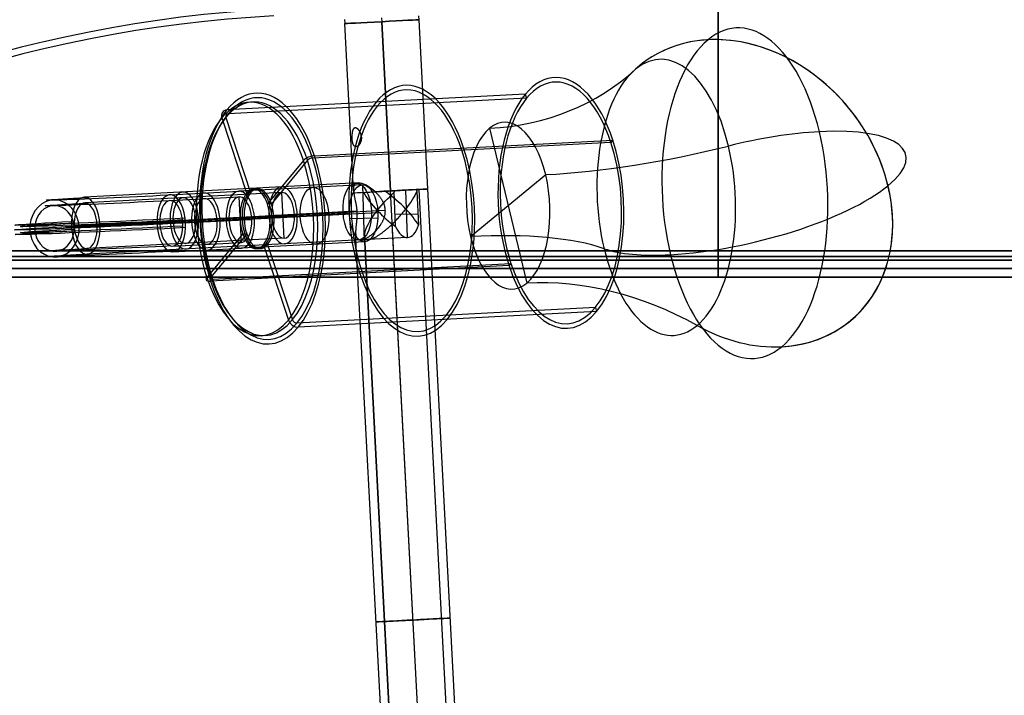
# Model space of a CAD drawing. Extents: x -209 to 208, y 0 to 359.
# Tile 3 of 6: x -122 to 50, y 179 to 298. Entities that reach past the tile are written whole.
import ezdxf

# ---------------------------------------------------------------- set-up
doc = ezdxf.new("R2010")
doc.units = 0
doc.header["$MEASUREMENT"] = 0
doc.layers.add('DEFAULT', color=178, linetype='CONTINUOUS')

msp = doc.modelspace()

# ---------------------------------------------------------------- linework, layer by layer
at = {"layer": 'DEFAULT'}
for p, q in [((-65.52, 297.74, 0), (-65.48, 297.04, 0)), ((-63.95, 267.88, 0), (-65.48, 297.04, 0)), ((-59.03, 298.08, 6.5), (-58.99, 297.38, 6.5)), ((-59.03, 298.08, -6.5), (-58.99, 297.38, -6.5)), ((-58.99, 297.38, 6.5), (-57.44, 267.72, 6.5)), ((-57.44, 267.72, -6.5), (-58.99, 297.38, -6.5)), ((-52.54, 298.42, 0), (-52.5, 297.72, 0)), ((-52.5, 297.72), (-50.95, 268.06, 0)), ((-33.82, 284.65, -8.38), (-86.15, 281.91, -38.63)), ((-33.6, 283.96, -8.71), (-85.92, 281.22, -38.96)), ((-33.82, 284.65, -8.38), (-33.6, 283.96, -8.71)), ((-87.02, 280.54, -40), (-82.68, 267.36, -46.31)), ((-86.32, 280.58, -39.6), (-81.99, 267.39, -45.91)), ((-40.07, 278.7, -18.43), (-33.56, 251.58, -27.23)), ((-18.79, 276.23, -33.61), (-71.12, 273.48, -63.86)), ((-70.79, 273.88, -64.47), (-18.46, 276.63, -34.22)), ((-18.46, 276.63, -34.22), (-18.79, 276.23, -33.61)), ((-72.7, 273.07, -64.08), (-79.01, 265.44, -52.47)), ((-72.01, 273.1, -63.68), (-78.32, 265.48, -52.07)), ((-43.4, 259.71, -10.95), (-30.24, 270.57, -34.7)), ((-76.52, 268.42, -11.05), (-111.12, 266.61, -31.05)), ((-96.12, 267.04, -57.03), (-84.01, 267.67, -50.03)), ((-62.35, 268.81, -37.5), (-84.01, 267.67, -50.03)), ((-63.12, 269.12, -3.3), (-76.52, 268.42, -11.05)), ((-63.95, 267.88, 0), (-63.9, 267.38, 0.6)), ((-61.98, 258.82, -37.45), (-62.33, 268.81, -37.52)), ((-62.17, 267.47, 1.6), (-56.69, 267.76, 4.77)), ((-52.94, 267.95, -1.74), (-58.41, 267.67, -4.9)), ((-57.39, 266.92, 5), (-57.44, 267.72, 5)), ((-48, 87.67, -6.5), (-57.44, 267.72, -6.5)), ((-48, 87.67, 6.5), (-57.44, 267.72, 6.5)), ((-57.39, 266.92, -5), (-57.44, 267.72, -5)), ((-57.44, 267.72, -5), (-57.44, 267.72, -4.34)), ((-57.44, 267.72, 4.34), (-57.44, 267.72, 5)), ((-56.79, 267.48, 4.96), (-56.69, 267.76, 4.77)), ((-52.94, 267.95, -1.74), (-56.69, 267.76, 4.77)), ((-54.49, 259.56, 1.53), (-54.79, 267.86, 1.47)), ((-52.44, 267.98, 0), (-53.94, 267.9, 0)), ((-52.94, 267.95, -1.74), (-52.82, 267.69, -1.93)), ((-52.82, 267.69, -1.93), (-52.53, 261.7, -2.01)), ((-43.01, 87.93), (-52.44, 267.98)), ((-50.95, 268.06, 0), (-41.51, 88.01)), ((-76.48, 267.42, -11.04), (-111.07, 265.61, -31.04)), ((-96.07, 266.04, -57.02), (-83.96, 266.67, -50.02)), ((-83.59, 258.68, -49.94), (-83.96, 266.67, -50.02)), ((-81.99, 267.39, -45.91), (-82.68, 267.36, -46.31)), ((-76.1, 259.43, -10.96), (-76.48, 267.42, -11.04)), ((-56.56, 261.49, 4.97), (-56.79, 267.48, 4.96)), ((-78.32, 265.48, -52.07), (-79.01, 265.44, -52.47)), ((-63.36, 264.16, 2.25), (-78.79, 263.35, -6.67)), ((-58.36, 264.31, -6.41), (-73.79, 263.5, -15.33)), ((-59.71, 264.35, 4.36), (-59.81, 264.35, 4.3)), ((-54.71, 264.5, -4.3), (-54.81, 264.49, -4.36)), ((-113.38, 261.54, -26.67), (-78.79, 263.35, -6.67)), ((-78.29, 263.37, -7.54), (-112.88, 261.55, -27.54)), ((-108.88, 261.67, -34.46), (-74.29, 263.48, -14.46)), ((-73.79, 263.5, -15.33), (-108.38, 261.68, -35.33)), ((-98.39, 261.97, -52.65), (-86.28, 262.61, -45.65)), ((-85.78, 262.62, -46.52), (-97.89, 261.99, -53.52)), ((-93.89, 262.1, -60.44), (-81.78, 262.74, -53.44)), ((-81.28, 262.75, -54.31), (-93.39, 262.12, -61.31)), ((-64.66, 263.74, -33.15), (-86.28, 262.61, -45.65)), ((-85.78, 262.62, -46.52), (-81.78, 262.74, -53.44)), ((-59.66, 263.88, -41.81), (-81.28, 262.75, -54.31)), ((-78.29, 263.37, -7.54), (-74.29, 263.48, -14.46)), ((-64.59, 262.87, -33.21), (-59.67, 262.98, -41.74)), ((-56.64, 263.63, 4.97), (-52.63, 263.72, -1.98)), ((-48, 87.67, 5), (-57.13, 261.93, 5)), ((-48, 87.67, -5), (-57.13, 261.93, -5)), ((-76.1, 259.43, -10.96), (-110.7, 257.62, -30.96)), ((-83.36, 260.19, -44.48), (-89.66, 252.57, -32.88)), ((-82.66, 260.23, -44.08), (-88.97, 252.6, -32.48)), ((-83.36, 260.19, -44.48), (-82.66, 260.23, -44.08)), ((-62.65, 259.13, -3.2), (-76.06, 258.43, -10.95)), ((-54.49, 87.33), (-63.56, 260.29)), ((-54.49, 87.33), (-63.56, 260.29)), ((-62.03, 259.84), (-52.99, 87.4)), ((-52.99, 87.4), (-62.03, 259.84)), ((-54.49, 259.56, 1.52), (-61.36, 259.2, -2.45)), ((-76.06, 258.43, -10.95), (-110.65, 256.62, -30.95)), ((-95.7, 258.05, -56.94), (-83.59, 258.68, -49.94)), ((-95.65, 257.05, -56.93), (-83.55, 257.69, -49.93)), ((-61.98, 258.82, -37.46), (-83.55, 257.69, -49.93)), ((-79, 258.31, -50.25), (-79.69, 258.28, -50.65)), ((-79.69, 258.28, -50.65), (-75.35, 245.09, -56.96)), ((-79, 258.31, -50.25), (-74.66, 245.12, -56.56)), ((0, 255.6, -198.8), (0, 252.62, -198.8)), ((0, 252.62, 198.8), (0, 255.6, 198.8)), ((0, 252.62, -200), (0, 255.6, -200)), ((0, 255.6, 200), (0, 252.62, 200)), ((-36.67, 254.63, -0.74), (-88.99, 251.88, -30.99)), ((-88.66, 252.28, -31.6), (-36.33, 255.03, -1.35)), ((-36.33, 255.03, -1.35), (-36.67, 254.63, -0.74)), ((0, 252.62, 200), (0, 252.62, 198.8)), ((0, 252.62, -198.8), (0, 252.62, -200)), ((-21.53, 247.29, -26.25), (-73.86, 244.55, -56.5)), ((-21.53, 247.29, -26.25), (-21.31, 246.6, -26.58)), ((-21.31, 246.6, -26.58), (-73.63, 243.86, -56.83))]:
    msp.add_line(p, q, dxfattribs=at)
for points in [[(-62.56, 277.12, -4.57), (-62.56, 277.16, -4.57), (-62.56, 277.19, -4.57), (-62.56, 277.22, -4.57), (-62.56, 277.25, -4.57), (-62.57, 277.29, -4.57), (-62.57, 277.33, -4.57), (-62.58, 277.38, -4.56), (-62.59, 277.42, -4.56), (-62.59, 277.46, -4.55), (-62.6, 277.49, -4.55), (-62.61, 277.52, -4.54), (-62.61, 277.55, -4.54), (-62.62, 277.6, -4.53), (-62.63, 277.64, -4.52), (-62.65, 277.68, -4.51), (-62.66, 277.72, -4.5), (-62.67, 277.75, -4.49), (-62.68, 277.79, -4.48), (-62.69, 277.82, -4.47), (-62.7, 277.84, -4.46), (-62.71, 277.87, -4.45), (-62.72, 277.9, -4.44), (-62.74, 277.95, -4.42), (-62.76, 277.99, -4.4), (-62.78, 278.03, -4.38), (-62.8, 278.07, -4.36), (-62.82, 278.11, -4.34), (-62.84, 278.14, -4.32), (-62.86, 278.18, -4.3), (-62.88, 278.21, -4.28), (-62.9, 278.24, -4.26), (-62.92, 278.26, -4.24), (-62.94, 278.29, -4.22), (-62.96, 278.32, -4.2), (-62.98, 278.34, -4.18), (-62.99, 278.37, -4.16), (-63.01, 278.39, -4.14), (-63.03, 278.41, -4.12), (-63.05, 278.43, -4.1), (-63.07, 278.45, -4.08), (-63.08, 278.47, -4.06), (-63.1, 278.49, -4.04), (-63.12, 278.5, -4.02), (-63.14, 278.52, -4), (-63.15, 278.54, -3.97), (-63.17, 278.55, -3.95), (-63.19, 278.57, -3.93), (-63.2, 278.58, -3.91), (-63.22, 278.59, -3.89), (-63.24, 278.61, -3.87), (-63.25, 278.62, -3.85), (-63.27, 278.63, -3.83), (-63.29, 278.64, -3.8), (-63.3, 278.65, -3.78), (-63.32, 278.66, -3.76), (-63.33, 278.67, -3.74), (-63.35, 278.68, -3.72), (-63.38, 278.69, -3.67), (-63.41, 278.71, -3.63), (-63.44, 278.72, -3.59), (-63.47, 278.73, -3.54), (-63.5, 278.74, -3.5), (-63.53, 278.75, -3.45), (-63.56, 278.75, -3.41), (-63.58, 278.76, -3.36), (-63.61, 278.76, -3.32), (-63.64, 278.76, -3.27), (-63.66, 278.76, -3.23), (-63.69, 278.75, -3.18), (-63.72, 278.75, -3.14), (-63.74, 278.74, -3.09), (-63.77, 278.74, -3.04), (-63.79, 278.73, -3), (-63.81, 278.71, -2.95), (-63.84, 278.7, -2.9), (-63.86, 278.69, -2.86), (-63.88, 278.67, -2.81), (-63.9, 278.65, -2.76), (-63.92, 278.63, -2.72), (-63.94, 278.61, -2.67), (-63.95, 278.6, -2.65), (-63.96, 278.58, -2.62), (-63.97, 278.57, -2.6), (-63.98, 278.56, -2.57), (-63.99, 278.54, -2.55), (-64, 278.53, -2.53), (-64.01, 278.51, -2.5), (-64.02, 278.5, -2.48), (-64.03, 278.48, -2.46), (-64.04, 278.47, -2.43), (-64.04, 278.45, -2.41), (-64.05, 278.43, -2.38), (-64.06, 278.41, -2.36), (-64.07, 278.39, -2.34), (-64.08, 278.37, -2.31), (-64.09, 278.35, -2.29), (-64.09, 278.33, -2.27), (-64.1, 278.31, -2.24), (-64.11, 278.28, -2.22), (-64.12, 278.26, -2.19), (-64.12, 278.23, -2.17), (-64.13, 278.2, -2.15), (-64.14, 278.18, -2.12), (-64.14, 278.15, -2.1), (-64.15, 278.12, -2.07), (-64.16, 278.09, -2.05), (-64.16, 278.05, -2.03), (-64.17, 278.02, -2), (-64.17, 277.98, -1.98), (-64.18, 277.94, -1.95), (-64.19, 277.9, -1.93), (-64.19, 277.85, -1.91), (-64.2, 277.81, -1.88), (-64.2, 277.78, -1.87), (-64.2, 277.75, -1.86), (-64.2, 277.73, -1.85), (-64.2, 277.7, -1.83), (-64.21, 277.66, -1.82), (-64.21, 277.63, -1.81), (-64.21, 277.6, -1.8), (-64.21, 277.56, -1.79), (-64.21, 277.52, -1.77), (-64.21, 277.47, -1.76), (-64.21, 277.42, -1.75), (-64.21, 277.39, -1.74), (-64.21, 277.35, -1.74), (-64.21, 277.32, -1.73), (-64.21, 277.27, -1.73), (-64.21, 277.25, -1.72), (-64.21, 277.21, -1.72), (-64.21, 277.12, -1.72)], [(-62.56, 277.12, -4.57), (-62.55, 277.08, -4.57), (-62.55, 277.04, -4.57), (-62.55, 277.01, -4.57), (-62.56, 276.97, -4.56), (-62.56, 276.93, -4.56), (-62.56, 276.89, -4.56), (-62.56, 276.85, -4.55), (-62.57, 276.82, -4.55), (-62.57, 276.78, -4.54), (-62.57, 276.74, -4.53), (-62.58, 276.7, -4.52), (-62.59, 276.67, -4.52), (-62.59, 276.63, -4.51), (-62.6, 276.59, -4.5), (-62.61, 276.56, -4.49), (-62.62, 276.52, -4.48), (-62.63, 276.48, -4.47), (-62.64, 276.45, -4.45), (-62.65, 276.41, -4.44), (-62.66, 276.37, -4.42), (-62.67, 276.33, -4.41), (-62.68, 276.3, -4.39), (-62.7, 276.26, -4.38), (-62.71, 276.23, -4.36), (-62.72, 276.19, -4.34), (-62.74, 276.16, -4.32), (-62.75, 276.13, -4.3), (-62.77, 276.09, -4.28), (-62.79, 276.06, -4.26), (-62.8, 276.03, -4.24), (-62.82, 276, -4.22), (-62.84, 275.97, -4.2), (-62.86, 275.94, -4.17), (-62.87, 275.91, -4.15), (-62.89, 275.88, -4.13), (-62.91, 275.85, -4.1), (-62.93, 275.83, -4.08), (-62.95, 275.8, -4.05), (-62.97, 275.78, -4.02), (-62.99, 275.75, -4), (-63.01, 275.73, -3.97), (-63.03, 275.71, -3.94), (-63.05, 275.69, -3.91), (-63.07, 275.67, -3.88), (-63.09, 275.65, -3.85), (-63.12, 275.63, -3.82), (-63.14, 275.61, -3.79), (-63.16, 275.59, -3.76), (-63.18, 275.58, -3.73), (-63.2, 275.56, -3.7), (-63.22, 275.55, -3.66), (-63.24, 275.54, -3.63), (-63.27, 275.53, -3.6), (-63.29, 275.51, -3.56), (-63.31, 275.5, -3.53), (-63.33, 275.5, -3.5), (-63.35, 275.49, -3.46), (-63.37, 275.48, -3.43), (-63.4, 275.48, -3.39), (-63.42, 275.47, -3.36), (-63.44, 275.47, -3.32), (-63.46, 275.46, -3.28), (-63.48, 275.46, -3.25), (-63.5, 275.46, -3.21), (-63.52, 275.46, -3.18), (-63.54, 275.46, -3.14), (-63.56, 275.47, -3.1), (-63.58, 275.47, -3.07), (-63.6, 275.48, -3.03), (-63.62, 275.48, -2.99), (-63.64, 275.49, -2.96), (-63.66, 275.5, -2.92), (-63.68, 275.5, -2.89), (-63.69, 275.51, -2.85), (-63.71, 275.53, -2.82), (-63.73, 275.54, -2.78), (-63.75, 275.55, -2.74), (-63.76, 275.56, -2.71), (-63.78, 275.58, -2.67), (-63.8, 275.59, -2.64), (-63.81, 275.61, -2.6), (-63.83, 275.63, -2.57), (-63.84, 275.65, -2.54), (-63.86, 275.67, -2.5), (-63.87, 275.69, -2.47), (-63.89, 275.71, -2.44), (-63.9, 275.73, -2.41), (-63.92, 275.75, -2.37), (-63.93, 275.78, -2.34), (-63.94, 275.8, -2.31), (-63.96, 275.83, -2.28), (-63.97, 275.86, -2.25), (-63.98, 275.88, -2.22), (-63.99, 275.91, -2.2), (-64, 275.94, -2.17), (-64.01, 275.97, -2.14), (-64.03, 276, -2.11), (-64.04, 276.03, -2.09), (-64.05, 276.06, -2.06), (-64.06, 276.09, -2.04), (-64.06, 276.13, -2.02), (-64.07, 276.16, -1.99), (-64.08, 276.19, -1.97), (-64.09, 276.23, -1.95), (-64.1, 276.26, -1.93), (-64.11, 276.3, -1.91), (-64.12, 276.33, -1.89), (-64.12, 276.37, -1.87), (-64.13, 276.41, -1.86), (-64.14, 276.45, -1.84), (-64.14, 276.48, -1.82), (-64.15, 276.52, -1.81), (-64.15, 276.56, -1.8), (-64.16, 276.59, -1.79), (-64.16, 276.63, -1.78), (-64.17, 276.67, -1.77), (-64.17, 276.7, -1.76), (-64.18, 276.74, -1.75), (-64.18, 276.78, -1.74), (-64.19, 276.82, -1.74), (-64.19, 276.85, -1.73), (-64.19, 276.89, -1.73), (-64.2, 276.93, -1.72), (-64.2, 276.97, -1.72), (-64.2, 277.01, -1.72), (-64.2, 277.04, -1.71), (-64.21, 277.08, -1.71), (-64.21, 277.12, -1.72)], [(-63.9, 267.38, 0.6), (-63.88, 267.29, 0.7), (-63.87, 267.19, 0.8), (-63.85, 267.09, 0.89), (-63.83, 266.99, 0.99), (-63.8, 266.84, 1.12), (-63.77, 266.69, 1.24), (-63.74, 266.54, 1.36), (-63.72, 266.46, 1.42), (-63.7, 266.38, 1.48), (-63.68, 266.24, 1.57), (-63.65, 266.11, 1.65), (-63.62, 265.97, 1.73), (-63.59, 265.83, 1.81), (-63.57, 265.76, 1.85), (-63.56, 265.69, 1.88), (-63.55, 265.61, 1.91), (-63.53, 265.54, 1.95), (-63.52, 265.47, 1.98), (-63.51, 265.39, 2.01), (-63.49, 265.32, 2.04), (-63.48, 265.24, 2.06), (-63.47, 265.18, 2.08), (-63.46, 265.11, 2.1), (-63.45, 265.05, 2.12), (-63.44, 264.98, 2.14), (-63.43, 264.91, 2.16), (-63.42, 264.85, 2.17), (-63.41, 264.78, 2.19), (-63.4, 264.71, 2.2), (-63.4, 264.64, 2.21), (-63.39, 264.58, 2.22), (-63.38, 264.51, 2.23), (-63.38, 264.44, 2.24), (-63.37, 264.37, 2.24), (-63.36, 264.3, 2.25), (-63.36, 264.23, 2.25), (-63.36, 264.16, 2.25), (-63.35, 264.09, 2.25), (-63.35, 264.01, 2.25), (-63.34, 263.93, 2.25), (-63.34, 263.85, 2.24), (-63.34, 263.78, 2.24), (-63.34, 263.7, 2.23), (-63.34, 263.62, 2.22), (-63.34, 263.55, 2.21), (-63.34, 263.47, 2.19), (-63.34, 263.4, 2.18), (-63.34, 263.32, 2.16), (-63.35, 263.25, 2.15), (-63.35, 263.17, 2.13), (-63.35, 263.1, 2.11), (-63.36, 263.02, 2.08), (-63.36, 262.95, 2.06), (-63.36, 262.88, 2.03), (-63.37, 262.81, 2.01), (-63.37, 262.73, 1.98), (-63.38, 262.66, 1.95), (-63.39, 262.59, 1.92), (-63.39, 262.52, 1.89), (-63.4, 262.38, 1.82), (-63.42, 262.25, 1.75), (-63.43, 262.11, 1.67), (-63.45, 261.98, 1.59), (-63.46, 261.86, 1.51), (-63.47, 261.73, 1.43), (-63.49, 261.61, 1.34), (-63.5, 261.48, 1.24), (-63.51, 261.37, 1.15), (-63.52, 261.25, 1.05), (-63.53, 261.14, 0.95), (-63.54, 261.03, 0.84), (-63.55, 260.92, 0.74), (-63.55, 260.81, 0.63), (-63.56, 260.71, 0.52), (-63.56, 260.61, 0.4), (-63.56, 260.51, 0.29), (-63.56, 260.4, 0.14), (-63.56, 260.29, 0)], [(-63.56, 260.29, 0), (-63.55, 260.18, -0.14), (-63.54, 260.09, -0.29), (-63.53, 259.99, -0.44), (-63.51, 259.9, -0.59), (-63.5, 259.84, -0.69), (-63.48, 259.78, -0.8), (-63.46, 259.73, -0.9), (-63.44, 259.67, -1.01), (-63.42, 259.62, -1.12), (-63.4, 259.57, -1.23), (-63.38, 259.52, -1.33), (-63.35, 259.48, -1.44), (-63.32, 259.44, -1.55), (-63.29, 259.4, -1.66), (-63.26, 259.36, -1.78), (-63.22, 259.33, -1.89), (-63.19, 259.29, -2), (-63.15, 259.27, -2.11), (-63.11, 259.24, -2.22), (-63.07, 259.22, -2.33), (-63.02, 259.2, -2.44), (-62.98, 259.18, -2.55), (-62.93, 259.16, -2.66), (-62.88, 259.15, -2.77), (-62.82, 259.14, -2.88), (-62.77, 259.14, -2.98), (-62.71, 259.13, -3.09), (-62.65, 259.13, -3.2), (-62.6, 259.14, -3.29), (-62.55, 259.14, -3.38), (-62.49, 259.15, -3.47), (-62.43, 259.16, -3.56), (-62.38, 259.17, -3.65), (-62.32, 259.18, -3.73), (-62.26, 259.2, -3.82), (-62.2, 259.22, -3.9), (-62.14, 259.24, -3.98), (-62.07, 259.26, -4.06), (-62.01, 259.29, -4.14), (-61.94, 259.31, -4.22), (-61.88, 259.34, -4.3), (-61.81, 259.37, -4.38), (-61.74, 259.41, -4.45), (-61.68, 259.44, -4.52), (-61.61, 259.48, -4.59), (-61.54, 259.52, -4.66), (-61.48, 259.56, -4.73), (-61.41, 259.6, -4.79), (-61.34, 259.64, -4.86), (-61.27, 259.68, -4.92), (-61.2, 259.73, -4.98), (-61.13, 259.78, -5.04), (-61.06, 259.83, -5.09), (-61, 259.88, -5.15), (-60.93, 259.93, -5.21), (-60.86, 259.98, -5.26), (-60.79, 260.04, -5.31), (-60.72, 260.1, -5.36), (-60.65, 260.15, -5.41), (-60.58, 260.21, -5.46), (-60.51, 260.27, -5.5), (-60.44, 260.34, -5.55), (-60.37, 260.4, -5.59), (-60.31, 260.46, -5.63), (-60.24, 260.53, -5.67), (-60.17, 260.59, -5.71), (-60.04, 260.73, -5.79), (-59.91, 260.87, -5.85), (-59.78, 261.02, -5.92), (-59.65, 261.17, -5.98), (-59.52, 261.32, -6.03), (-59.4, 261.48, -6.08), (-59.29, 261.64, -6.13), (-59.23, 261.72, -6.15), (-59.17, 261.81, -6.17), (-59.12, 261.89, -6.19), (-59.06, 261.98, -6.21), (-59.01, 262.06, -6.23), (-58.96, 262.15, -6.24), (-58.91, 262.24, -6.26), (-58.86, 262.33, -6.27), (-58.81, 262.42, -6.29), (-58.77, 262.51, -6.3), (-58.73, 262.61, -6.31), (-58.68, 262.7, -6.32), (-58.64, 262.79, -6.33), (-58.61, 262.89, -6.34), (-58.57, 262.99, -6.35), (-58.54, 263.08, -6.36), (-58.51, 263.18, -6.37), (-58.48, 263.28, -6.37), (-58.45, 263.38, -6.38), (-58.43, 263.48, -6.39), (-58.41, 263.59, -6.39), (-58.39, 263.69, -6.39), (-58.38, 263.79, -6.4), (-58.37, 263.89, -6.4), (-58.36, 264, -6.4), (-58.36, 264.1, -6.4), (-58.35, 264.2, -6.41), (-58.36, 264.31, -6.41), (-58.36, 264.41, -6.41), (-58.37, 264.52, -6.41), (-58.38, 264.62, -6.41), (-58.4, 264.73, -6.4), (-58.42, 264.83, -6.4), (-58.44, 264.93, -6.4), (-58.46, 265.04, -6.39), (-58.49, 265.14, -6.39), (-58.52, 265.24, -6.39), (-58.56, 265.34, -6.38), (-58.59, 265.44, -6.37), (-58.63, 265.53, -6.37), (-58.68, 265.63, -6.36), (-58.72, 265.73, -6.35), (-58.77, 265.82, -6.34), (-58.81, 265.91, -6.33), (-58.87, 266, -6.32), (-58.92, 266.09, -6.31), (-58.97, 266.18, -6.3), (-59.03, 266.27, -6.28), (-59.08, 266.36, -6.27), (-59.14, 266.44, -6.25), (-59.2, 266.53, -6.24), (-59.27, 266.61, -6.22), (-59.33, 266.69, -6.2), (-59.39, 266.77, -6.18), (-59.46, 266.85, -6.16), (-59.52, 266.93, -6.14), (-59.59, 267.01, -6.12), (-59.66, 267.08, -6.1), (-59.8, 267.23, -6.05), (-59.88, 267.32, -6.01), (-59.97, 267.41, -5.98), (-60.06, 267.49, -5.94), (-60.15, 267.58, -5.91)], [(-62.03, 259.84, 0), (-62.02, 259.77, -0.14), (-62.02, 259.7, -0.28), (-62, 259.64, -0.42), (-61.98, 259.58, -0.57), (-61.97, 259.56, -0.64), (-61.96, 259.53, -0.71), (-61.95, 259.5, -0.78), (-61.94, 259.48, -0.85), (-61.92, 259.45, -0.93), (-61.91, 259.43, -1), (-61.89, 259.41, -1.07), (-61.87, 259.39, -1.15), (-61.85, 259.36, -1.23), (-61.83, 259.34, -1.31), (-61.8, 259.32, -1.4), (-61.78, 259.3, -1.48), (-61.75, 259.29, -1.56), (-61.72, 259.27, -1.64), (-61.69, 259.26, -1.73), (-61.66, 259.24, -1.81), (-61.63, 259.23, -1.89), (-61.59, 259.22, -1.97), (-61.56, 259.22, -2.05), (-61.52, 259.21, -2.13), (-61.48, 259.21, -2.21), (-61.44, 259.2, -2.29), (-61.4, 259.2, -2.37), (-61.36, 259.2, -2.45), (-61.31, 259.2, -2.52), (-61.27, 259.21, -2.59), (-61.23, 259.21, -2.66), (-61.19, 259.22, -2.73), (-61.14, 259.22, -2.8), (-61.1, 259.23, -2.86), (-61.05, 259.24, -2.93), (-61, 259.25, -2.99), (-60.96, 259.27, -3.06), (-60.91, 259.28, -3.12), (-60.86, 259.3, -3.18), (-60.81, 259.31, -3.24), (-60.75, 259.33, -3.3), (-60.7, 259.35, -3.36), (-60.65, 259.37, -3.42), (-60.6, 259.39, -3.48), (-60.55, 259.41, -3.53), (-60.5, 259.43, -3.58), (-60.45, 259.46, -3.63), (-60.4, 259.48, -3.68), (-60.35, 259.5, -3.73), (-60.29, 259.53, -3.77), (-60.24, 259.55, -3.82), (-60.19, 259.58, -3.86), (-60.09, 259.64, -3.95), (-59.98, 259.7, -4.03), (-59.87, 259.76, -4.11), (-59.76, 259.82, -4.18), (-59.65, 259.89, -4.26), (-59.54, 259.96, -4.32), (-59.43, 260.03, -4.39), (-59.32, 260.11, -4.45), (-59.21, 260.18, -4.51), (-59.1, 260.26, -4.56), (-58.99, 260.34, -4.61), (-58.88, 260.43, -4.66), (-58.77, 260.51, -4.7), (-58.66, 260.6, -4.74), (-58.54, 260.68, -4.78), (-58.43, 260.77, -4.81), (-58.32, 260.86, -4.84), (-58.21, 260.96, -4.87), (-58.1, 261.05, -4.9), (-57.99, 261.14, -4.92), (-57.88, 261.24, -4.94), (-57.77, 261.33, -4.95), (-57.67, 261.43, -4.97), (-57.56, 261.53, -4.98), (-57.45, 261.63, -4.99), (-57.34, 261.73, -5), (-57.24, 261.83, -5), (-57.13, 261.93, -5), (-56.97, 262.08, -5), (-56.82, 262.24, -4.99), (-56.66, 262.39, -4.98), (-56.51, 262.55, -4.96), (-56.36, 262.71, -4.93), (-56.21, 262.87, -4.9), (-56.06, 263.03, -4.87), (-55.91, 263.19, -4.83), (-55.77, 263.35, -4.79), (-55.62, 263.51, -4.74), (-55.48, 263.68, -4.69), (-55.35, 263.84, -4.63), (-55.21, 264, -4.57), (-55.08, 264.17, -4.5), (-54.94, 264.33, -4.43), (-54.77, 264.55, -4.33)]]:
    msp.add_polyline3d(points, dxfattribs=at)
at = {"layer": 'DEFAULT', "extrusion": (0.864839, 0.045324, 0.5)}
for centre in [(266.7, -8.32, -70.49), (267.06, 21.67, -44.49)]:
    msp.add_circle(centre, 5, dxfattribs=at)
at = {"layer": 'DEFAULT', "extrusion": (0.865315, 0.0344, 0.500046)}
msp.add_circle((266.07, -6.64, -63.46), 5, dxfattribs=at)
at = {"layer": 'DEFAULT'}
for radius in [229.15, 227.95]:
    msp.add_arc((-65.98, 70.75), radius, 93, 125.5347, dxfattribs=at)
at = {"layer": 'DEFAULT', "extrusion": (1, 0, 0)}
for centre, start, end in [((70.75, -65.98), 324.4653, 357), ((70.75, 65.98), 3, 35.5347)]:
    msp.add_arc(centre, 229.15, start, end, dxfattribs=at)
at = {"layer": 'DEFAULT', "extrusion": (-0.052336, 0.99863, -1.49824e-13)}
msp.add_arc((43.35, 0, 300.06), 6.5, 180, 0, dxfattribs=at)
at = {"layer": 'DEFAULT', "extrusion": (-0.052336, 0.99863, -1.54132e-13)}
msp.add_arc((43.35, 0, 300.06), 6.5, 0, 90, dxfattribs=at)
at = {"layer": 'DEFAULT', "extrusion": (-0.052336, 0.99863, -1.39234e-13)}
msp.add_arc((43.35, 0, 300.06), 6.5, 90, 180, dxfattribs=at)
at = {"layer": 'DEFAULT', "extrusion": (0.864839, 0.045324, 0.5)}
for centre, radius, start, end in [((266.7, -8.32, 16.76), 29, 290.3235, 20.3235), ((266.7, -8.32, 16.76), 29, 20.3235, 110.3235), ((266.7, -8.32, -20.54), 22, 298.533, 118.533), ((266.7, -8.32, 0.82), 24.22, 290.3235, 20.3235), ((266.7, -8.32, -50.79), 22, 298.533, 118.533), ((266.7, -8.32, -20.54), 21.2, 298.533, 118.533), ((266.7, -8.32, 0.82), 24.22, 20.3235, 110.3235), ((266.7, -8.32, -82.54), 20.5, 298.533, 118.533), ((266.7, -8.32, -81.04), 22, 298.533, 118.533), ((266.7, -8.32, -50.79), 21.2, 298.533, 118.533), ((266.7, -8.32, -81.74), 20.5, 298.533, 118.533), ((266.7, -8.32, -81.04), 21.2, 298.533, 118.533), ((266.7, -8.32, -31.24), 14.62, 290.3235, 110.3235), ((266.7, -8.32, 16.76), 29, 200.3235, 290.3235), ((266.7, -8.32, -20.54), 22, 118.533, 298.533), ((266.7, -8.32, -20.54), 21.2, 118.533, 298.533), ((266.7, -8.32, -50.79), 22, 118.533, 298.533), ((266.7, -8.32, -50.79), 21.2, 118.533, 298.533), ((266.7, -8.32, 0.82), 24.22, 200.3235, 290.3235), ((266.7, -8.32, -82.54), 20.5, 118.533, 298.533), ((266.7, -8.32, -81.04), 22, 118.533, 298.533), ((266.7, -8.32, -81.74), 20.5, 118.533, 298.533), ((266.7, -8.32, -81.04), 21.2, 118.533, 298.533), ((266.7, -8.32, -31.24), 14.62, 110.3235, 290.3235), ((267.06, 21.67, -79.54), 5, 269.3255, 89.3255), ((266.7, -8.32, -92.54), 5, 269.3255, 89.3255), ((266.7, -8.32, -85.54), 5, 359.3255, 89.3255), ((266.7, -8.32, -82.54), 5.25, 298.533, 118.533), ((266.7, -8.32, -85.54), 5, 269.3255, 359.3255), ((266.7, -8.32, -82.14), 5.25, 298.533, 118.533), ((266.7, -8.32, -81.74), 5.25, 298.533, 118.533), ((267.06, 21.67, -59.54), 5, 359.3255, 89.3255), ((267.06, 21.67, -59.54), 5, 269.3255, 359.3255), ((267.06, 21.67, -99.54), 5, 269.3255, 79.8632), ((267.06, 21.67, -99.54), 5, 269.3255, 79.8632), ((266.7, -8.32, -99.54), 5, 278.7878, 89.3255), ((266.7, -8.32, -99.54), 4, 276.9201, 89.3255), ((267.06, 21.67, -79.54), 4, 269.3255, 89.3255), ((266.7, -8.32, -92.54), 4, 269.3255, 89.3255), ((266.7, -8.32, -85.54), 4, 269.3255, 89.3255), ((267.06, 21.67, -59.54), 4, 269.3255, 89.3255), ((267.06, 21.67, -99.54), 4, 269.3255, 81.7309), ((266.7, -8.32, -82.54), 5.25, 118.533, 298.533), ((266.7, -8.32, -82.14), 5.25, 118.533, 298.533), ((266.7, -8.32, -81.74), 5.25, 118.533, 298.533), ((267.06, 21.67, -79.54), 5, 89.3255, 269.3255), ((267.06, 21.67, -79.54), 4, 89.3255, 269.3255), ((266.7, -8.32, -99.54), 4, 269.3255, 276.9201), ((266.7, -8.32, -99.54), 5, 269.3255, 278.7878), ((266.7, -8.32, -92.54), 5, 89.3255, 269.3255), ((266.7, -8.32, -92.54), 4, 89.3255, 269.3255), ((266.7, -8.32, -85.54), 5, 89.3255, 269.3255), ((266.7, -8.32, -85.54), 4, 89.3255, 269.3255), ((267.06, 21.67, -59.54), 5, 89.3255, 269.3255), ((267.06, 21.67, -59.54), 4, 89.3255, 269.3255), ((267.06, 21.67, -99.54), 5, 79.8632, 89.3255), ((267.06, 21.67, -99.54), 5, 89.3255, 98.7878), ((267.06, 21.67, -99.54), 5, 89.3255, 98.7878), ((267.06, 21.67, -99.54), 5, 98.7878, 269.3255), ((267.06, 21.67, -99.54), 4, 81.7309, 89.3255), ((267.06, 21.67, -99.54), 4, 89.3255, 96.9201), ((267.06, 21.67, -99.54), 4, 89.3255, 96.9201), ((267.06, 21.67, -99.54), 4, 96.9201, 269.3255), ((266.7, -8.32, -99.54), 5, 89.3255, 259.8632), ((266.7, -8.32, -99.54), 4, 89.3255, 261.7309), ((266.7, -8.32, -99.54), 4, 261.7309, 269.3255), ((266.7, -8.32, -99.54), 5, 259.8632, 269.3255), ((266.7, -8.32, 0.82), 24.22, 110.3235, 200.3235), ((266.7, -8.32, 16.76), 29, 110.3235, 200.3235)]:
    msp.add_arc(centre, radius, start, end, dxfattribs=at)
at = {"layer": 'DEFAULT', "extrusion": (1, 2.52552e-15, -1.80375e-15)}
msp.add_arc((70.75, -65.98), 227.95, 324.4653, 357, dxfattribs=at)
at = {"layer": 'DEFAULT', "extrusion": (1, 2.52552e-15, 1.80375e-15)}
msp.add_arc((70.75, 65.98), 227.95, 3, 35.5347, dxfattribs=at)
at = {"layer": 'DEFAULT', "extrusion": (-0.450054, -0.371383, 0.812113)}
for centre, radius, start, end in [((-203.19, 141.8, -100.44), 29, 58.9699, 182.3217), ((-203.19, 141.8, -100.44), 29, 89.8079, 182.3217), ((-290.43, 138.26, -100.44), 58.31, 328.9699, 2.3217), ((-203.19, 141.8, -100.44), 29, 328.9699, 89.8079), ((-203.19, 141.8, -100.44), 29, 328.9699, 58.9699), ((-165.44, 63.07, -100.44), 58.31, 115.6181, 148.9699), ((-203.19, 141.8, -100.44), 29, 295.6181, 328.9699), ((-203.19, 141.8, -100.44), 29, 295.6181, 328.9699)]:
    msp.add_arc(centre, radius, start, end, dxfattribs=at)
at = {"layer": 'DEFAULT', "extrusion": (-0.41367, -0.5, 0.76084)}
for centre, radius, start, end in [((-244.92, 97.46, -134.71), 1.5, 140.3977, 230.3977), ((-244.92, 97.46, -134.71), 0.7, 140.3977, 230.3977), ((-213.33, 71.32, -134.71), 1.5, 230.3977, 320.3977), ((-213.33, 71.32, -134.71), 0.7, 230.3977, 320.3977)]:
    msp.add_arc(centre, radius, start, end, dxfattribs=at)
at = {"layer": 'DEFAULT', "extrusion": (-0.2225, 0.927373, 0.300788)}
for centre, radius, start, end in [((-66.93, -76.74, 247.21), 29, 238.3803, 271.7321), ((-66.93, -76.74, 247.21), 29, 148.3803, 238.3803), ((-64.29, -164.01, 247.21), 58.31, 58.3803, 91.7321), ((-66.93, -76.74, 247.21), 29, 58.3803, 148.3803), ((12.18, -39.8, 247.21), 58.31, 205.0285, 238.3803), ((-66.93, -76.74, 247.21), 29, 25.0285, 58.3803)]:
    msp.add_arc(centre, radius, start, end, dxfattribs=at)
at = {"layer": 'DEFAULT', "extrusion": (-0.284485, 0.864839, 0.41367)}
for centre, radius, start, end in [((-17.52, -174.21, 230.33), 1.5, 236.6883, 326.6883), ((-17.52, -174.21, 230.33), 0.7, 236.6883, 326.6883), ((5, -139.95, 230.33), 1.5, 326.6883, 56.6883), ((5, -139.95, 230.33), 0.7, 326.6883, 56.6883)]:
    msp.add_arc(centre, radius, start, end, dxfattribs=at)
at = {"layer": 'DEFAULT', "extrusion": (0.685008, 0.607141, 0.402672)}
msp.add_arc((238.94, -54.51, 118.83), 4.54, 342.4156, 29.5285, dxfattribs=at)
at = {"layer": 'DEFAULT', "extrusion": (-0.052336, 0.99863, -1.38897e-13)}
msp.add_arc((43.35, 0, 270.36), 6.5, 5.3027, 90, dxfattribs=at)
at = {"layer": 'DEFAULT', "extrusion": (0.685893, 0.582839, 0.435718)}
msp.add_arc((241.47, -56.26, 112.13), 4.79, 286.7234, 339.3211, dxfattribs=at)
at = {"layer": 'DEFAULT', "extrusion": (-0.052336, 0.99863, -8.82986e-14)}
msp.add_arc((43.35, 0, 270.36), 5, 18.7001, 180, dxfattribs=at)
at = {"layer": 'DEFAULT', "extrusion": (-0.052336, 0.99863, 1.34128e-11)}
msp.add_arc((43.35, 0, 270.36), 6.5, 180, 294.6973, dxfattribs=at)
at = {"layer": 'DEFAULT', "extrusion": (-0.052336, 0.99863, 3.15061e-13)}
msp.add_arc((43.35, 0, 270.36), 5, 180, 281.2998, dxfattribs=at)
at = {"layer": 'DEFAULT', "extrusion": (0.574549, 0.738193, 0.353504)}
msp.add_arc((209.2, -57.7, 162.29), 8.96, 247.0865, 278.3427, dxfattribs=at)
at = {"layer": 'DEFAULT', "extrusion": (-0.052336, 0.99863, -1.22685e-13)}
msp.add_arc((43.35, 0, 270.36), 6.5, 90, 180, dxfattribs=at)
at = {"layer": 'DEFAULT', "extrusion": (-0.648517, 0.674093, -0.353587)}
msp.add_arc((-140.57, 85.28, 215.38), 9.14, 220.4309, 248.3121, dxfattribs=at)
at = {"layer": 'DEFAULT', "extrusion": (-0.499896, -0.01441, 0.865965)}
for radius, start, end in [(5, 91.1681, 261.7058), (4, 91.1681, 263.5734), (5, 261.7058, 271.1681), (5, 271.1681, 280.6304), (5, 280.6304, 91.1681), (4, 263.5734, 271.1681), (4, 271.1681, 278.7627), (4, 278.7627, 91.1681)]:
    msp.add_arc((-264.39, -119.95, 9.82), radius, start, end, dxfattribs=at)
at = {"layer": 'DEFAULT', "extrusion": (-0.046454, 0.998868, -0.010195)}
for centre, radius in [((91.11, -41.27, 270.75), 14.47), ((91.11, -41.27, 271.72), 14.18), ((91.11, -41.27, 267.61), 19.93), ((91.11, -41.27, 267.31), 18.96), ((91.11, -41.27, 265.96), 19.93), ((91.11, -41.27, 266.25), 18.96), ((91.11, -41.27, 266.78), 20), ((91.11, -41.27, 266.78), 19), ((91.11, -41.27, 266.78), 10), ((91.11, -41.27, 266.78), 11), ((91.11, -41.27, 262.82), 14.47), ((91.11, -41.27, 261.85), 14.18)]:
    msp.add_arc(centre, radius, 239.9983, 59.9983, dxfattribs=at)
at = {"layer": 'DEFAULT', "extrusion": (0.574526, 0.738187, 0.353553)}
msp.add_arc((206.2, -65.05, 162.29), 8.96, 37.2431, 68.4979, dxfattribs=at)
at = {"layer": 'DEFAULT', "extrusion": (-0.64856, 0.674091, -0.353513)}
msp.add_arc((-143.71, 77.59, 215.38), 9.14, 67.2727, 95.1458, dxfattribs=at)
at = {"layer": 'DEFAULT', "extrusion": (-0.64854, 0.674089, -0.353553)}
msp.add_arc((-142.93, 78.5, 215.38), 8.02, 21.234, 69.9354, dxfattribs=at)
at = {"layer": 'DEFAULT', "extrusion": (0.574546, 0.738192, 0.35351)}
msp.add_arc((205.95, -65.17, 162.29), 9.18, 67.3109, 94.4096, dxfattribs=at)
at = {"layer": 'DEFAULT', "extrusion": (0.574498, 0.738189, 0.353594)}
msp.add_arc((209.1, -57.45, 162.3), 9.18, 221.1671, 248.274, dxfattribs=at)
at = {"layer": 'DEFAULT', "extrusion": (0.865315, 0.0344, 0.500046)}
msp.add_arc((266.52, 23.36, -37.46), 5, 126.7053, 234.0082, dxfattribs=at)
at = {"layer": 'DEFAULT', "extrusion": (0, 1, 0)}
for centre, radius, start, end in [((0, 0, 255.6), 200, 270, 90), ((0, 0, 255.6), 198.8, 270, 90), ((0, 0, 255.6), 200, 90, 270), ((0, 0, 254.11), 200, 270, 90), ((0, 0, 254.11), 198.8, 270, 90), ((0, 0, 254.11), 200, 90, 270), ((0, 0, 254.11), 198.8, 90, 270), ((0, 0, 252.62), 200, 270, 90), ((0, 0, 252.62), 198.8, 270, 90), ((0, 0, 252.62), 200, 90, 270), ((0, 0, 252.62), 198.8, 90, 270)]:
    msp.add_arc(centre, radius, start, end, dxfattribs=at)
at = {"layer": 'DEFAULT', "extrusion": (0, 1, -4.45957e-18)}
msp.add_arc((0, 0, 257.22), 199.16, 270, 90, dxfattribs=at)
at = {"layer": 'DEFAULT', "extrusion": (2.23762e-18, 1, -2.68514e-17)}
msp.add_arc((0, 0, 256.25), 198.46, 270, 90, dxfattribs=at)
at = {"layer": 'DEFAULT', "extrusion": (0, 1, -8.91914e-18)}
msp.add_arc((0, 0, 257.22), 199.16, 90, 270, dxfattribs=at)
at = {"layer": 'DEFAULT', "extrusion": (1, 7.36404e-14, 5.25945e-14)}
msp.add_arc((255.6, 198), 2, 35.5347, 90, dxfattribs=at)
at = {"layer": 'DEFAULT', "extrusion": (1, 1.42083e-13, -1.01477e-13)}
msp.add_arc((255.6, -198), 2, 270, 324.4653, dxfattribs=at)
at = {"layer": 'DEFAULT', "extrusion": (1, 1.84614e-13, 1.31853e-13)}
msp.add_arc((255.6, 198), 0.8, 35.5347, 90, dxfattribs=at)
at = {"layer": 'DEFAULT', "extrusion": (1, 3.54694e-13, -2.53325e-13)}
msp.add_arc((255.6, -198), 0.8, 270, 324.4653, dxfattribs=at)
at = {"layer": 'DEFAULT', "extrusion": (-2.23762e-18, 1, -2.68514e-17)}
msp.add_arc((0, 0, 256.25), 198.46, 90, 270, dxfattribs=at)
at = {"layer": 'DEFAULT', "extrusion": (-1.71049e-33, 1, -2.48443e-49)}
msp.add_arc((0, 0, 255.6), 198.8, 90, 270, dxfattribs=at)
at = {"layer": 'DEFAULT', "extrusion": (-0.052336, 0.99863, 1.1087e-16)}
for radius, start, end in [(6.5, 180, 360), (6.5, 0, 180), (5, 360, 180)]:
    msp.add_arc((43.35, 0, 195.06), radius, start, end, dxfattribs=at)
at = {"layer": 'DEFAULT', "extrusion": (-0.052336, 0.99863, 7.2163e-15)}
msp.add_arc((43.35, 0, 195.06), 5, 180, 0, dxfattribs=at)

doc.saveas('drawing.dxf')
